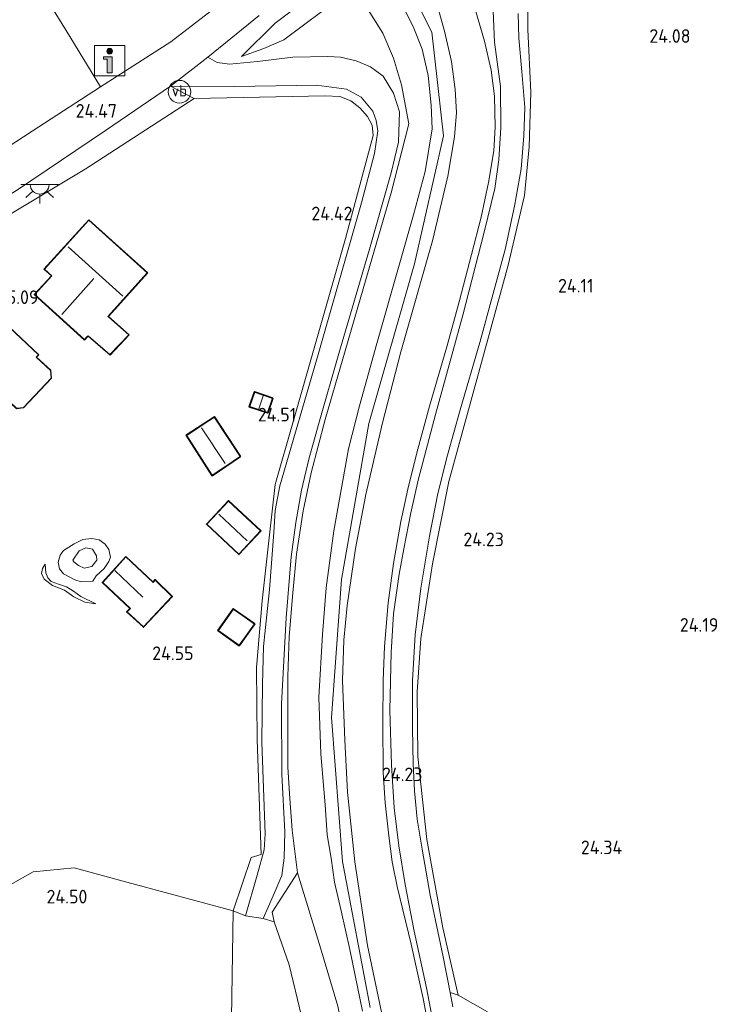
# Model space of a CAD drawing. Header units: metres. Extents: x 185049 to 189876, y 349292 to 352302.
# Tile 83 of 256: x 188313 to 188407, y 349789 to 349919. Entities that reach past the tile are written whole.
import ezdxf
from ezdxf.enums import TextEntityAlignment as Align

# ---------------------------------------------------------------- set-up
doc = ezdxf.new("R2010")
doc.units = ezdxf.units.M
for name, color, linetype, lineweight in [('B-WE-GR-BOUWLAND_AKKERBOUW-GV', 80, 'Continuous', 13), ('B-WE-GR-GRAS-GV', 60, 'Continuous', 13), ('B-WE-GR-HAAG-G', 90, 'GR-HAAG1', 13), ('B-WE-GW-OPHOGING_KRUIN-G', 90, 'Continuous', 18), ('B-WE-GW-TALUD_KRUIN-G', 90, 'Continuous', 18), ('B-WE-GW-TALUD_TEEN-G', 90, 'Continuous', 18), ('B-WE-IE-MEUBILAIR_WEGMEUBILAIR-S', 7, 'Continuous', 25), ('B-WE-IE-TERREINAFSCHEIDING_DOORGANG-G', 210, 'Continuous', 18), ('B-WE-IE-TERREINAFSCHEIDING_KUNSTMATIG_HEKWERK-G', 20, 'IE-TERREINAFSCHEIDING-KUNSTMATIG', 18), ('B-WE-KG-KADASTRAAL_DAKRAND-G', 170, 'Continuous', 18), ('B-WE-KG-KADASTRAAL_NOK-G', 10, 'Continuous', 18), ('B-WE-KL-ET_LS_OV_LICHTPUNT-S', 190, 'Continuous', 25), ('B-WE-OG-BEBOUWING_SCHUUR-GV', 7, 'Continuous', 35), ('B-WE-OG-BEBOUWING_WONINGBOUW-GV', 7, 'Continuous', 18), ('B-WE-OG-TERREIN_GROEN_TUIN-GV', 7, 'Continuous', 18), ('B-WE-VH-ONVERHARD-GV', 252, 'Continuous', 18), ('B-WE-VH-VERHARDING_ASFALT-GV', 252, 'Continuous', 18), ('B-WE-VH-VERHARDING_STRAATBAKSTEEN-GV', 252, 'Continuous', 18), ('X-XX-AL-HOOGTELABEL-S', 7, 'Continuous', 25)]:
    doc.layers.add(name, color=color, linetype=linetype, lineweight=lineweight)
doc.styles.add('NLCS-ISO', font='NLCS-ISO.ttf')
doc.styles.add('NLCS-ISO-ANNOTATIVE-T18', font='NLCS-ISO.ttf', dxfattribs={"height": 1.8})
doc.linetypes.add('GR-HAAG1', pattern='A,6,[176,NLCS.SHX,S=0.125,R=0,X=0,Y=0],-2', length=8)
doc.linetypes.add('IE-TERREINAFSCHEIDING-KUNSTMATIG', pattern='A,4,[82,NLCS.SHX,S=0.75,R=90,X=0,Y=0],4,-2', length=10)

# ---------------------------------------------------------------- blocks, each defined once
blk = doc.blocks.new('SAL-HOOGTELABEL-SO')
at = {"color": 0, "linetype": 'ByBlock', "lineweight": -2, "style": 'NLCS-ISO-ANNOTATIVE-T18'}
blk.add_attdef('HOOGTE', text='', height=1.8, dxfattribs=at).set_placement((2.79, 0), align=Align.RIGHT)
blk = doc.blocks.new('SIE-WEG_VERKEERSBORD_INFORMATIE-SO')
at = {"linetype": 'ByBlock', "lineweight": 18}
h = blk.add_hatch(color=0, dxfattribs=at)
h.dxf.hatch_style = 1
edge = h.paths.add_edge_path()
edge.add_arc((0, 1.25), 0.373, 0, 360)
h = blk.add_hatch(color=0, dxfattribs=at)
h.dxf.hatch_style = 1
h.paths.add_polyline_path([(0.32, 0.49), (-0.82, 0.49), (-0.82, 0.19), (-0.32, 0.19), (-0.32, -1.62), (0.32, -1.62)])
at = {"color": 0, "linetype": 'ByBlock', "lineweight": 18}
for points in [[(-2, -2), (2, -2), (2, 2), (-2, 2)], [(0.32, 0.49), (-0.82, 0.49), (-0.82, 0.19), (-0.32, 0.19), (-0.32, -1.62), (0.32, -1.62)]]:
    blk.add_lwpolyline(points, close=True, dxfattribs=at)
blk.add_circle((0, 1.25), 0.373, dxfattribs=at)
blk = doc.blocks.new('SKL-ET_OV_LICHTPUNT-SO')
at = {"color": 0, "linetype": 'ByBlock', "lineweight": 18}
for points in [[(-1.25, 0), (-2.5, 0)], [(1.25, 0), (2.5, 0)], [(-0.92, -0.85), (-1.83, -1.7)], [(0, -1.25), (0, -2.5)], [(0.92, -0.85), (1.83, -1.7)]]:
    blk.add_lwpolyline(points, dxfattribs=at)
blk.add_lwpolyline([(0, 0), (1.25, 0, -1), (-1.25, 0)], format="xyb", close=True, dxfattribs=at)
blk = doc.blocks.new('SIE-WEG_PAAL_VERKEERSBORD-SO')
at = {"color": 0, "linetype": 'ByBlock', "lineweight": 18}
blk.add_circle((0, 0), 1.5, dxfattribs=at)
at = {"color": 0, "linetype": 'ByBlock', "lineweight": 18, "style": 'NLCS-ISO'}
blk.add_text('vb', height=1.5, dxfattribs=at).set_placement((0, 0.13), align=Align.MIDDLE_CENTER)

msp = doc.modelspace()

# ---------------------------------------------------------------- linework, layer by layer
at = {"layer": 'B-WE-GR-BOUWLAND_AKKERBOUW-GV'}
msp.add_polyline3d([(188374.821, 349787.528, 24.218), (188370.96, 349789.692, 24.308), (188368.922, 349798.604, 24.338), (188366.823, 349810.27, 24.375), (188365.635, 349821.222, 24.368), (188365.534, 349829.787, 24.375), (188366.019, 349836.826, 24.218), (188367.544, 349846.667, 24.218), (188369.734, 349857.557, 24.211), (188372.812, 349868.766, 24.196), (188377.544, 349886.121, 24.196), (188379.726, 349895.312, 24.196), (188380.339, 349901.779, 24.174), (188380.567, 349908.996, 24.181), (188380.152, 349917.255, 24.189), (188380.187, 349924.905, 24.189), (188381.457, 349932.765, 24.189), (188382.77, 349937.71, 24.189), (188384.081, 349940.725, 24.189), (188386.242, 349944.701, 24.203), (188387.546, 349943.581, 24.278), (188389.628, 349940.975, 24.228), (188390.256, 349940.154, 24.135), (188440.715, 349898.086, 23.997)], dxfattribs=at)
at = {"layer": 'B-WE-GR-GRAS-GV'}
for points in [[(188338.548, 349919.909, 24.74), (188332.971, 349915.633, 24.452), (188323.666, 349909.675, 24.499), (188319.154, 349917.129, 24.499), (188313.927, 349925.621, 24.417)], [(188380.187, 349924.905, 24.189), (188380.152, 349917.255, 24.189), (188380.567, 349908.996, 24.181), (188380.339, 349901.779, 24.174), (188379.726, 349895.312, 24.196), (188377.544, 349886.121, 24.196), (188372.812, 349868.766, 24.196), (188369.734, 349857.557, 24.211), (188367.544, 349846.667, 24.218), (188366.019, 349836.826, 24.218), (188365.534, 349829.787, 24.375), (188365.635, 349821.222, 24.368), (188366.823, 349810.27, 24.375), (188368.922, 349798.604, 24.338), (188370.96, 349789.692, 24.308), (188369.867, 349790.067, 24.269), (188368.953, 349794.758, 24.275), (188367.257, 349802.912, 24.305), (188366.175, 349809.008, 24.31), (188365.544, 349812.947, 24.288), (188365.171, 349816.711, 24.288), (188365.012, 349820.264, 24.292), (188364.918, 349824.993, 24.28), (188364.932, 349831.256, 24.241), (188365.249, 349837.318, 24.28), (188366.02, 349843.466, 24.254), (188367.158, 349850.348, 24.232), (188368.239, 349855.99, 24.237), (188369.542, 349861.017, 24.206), (188371.205, 349867.016, 24.211), (188373.792, 349875.906, 24.202), (188375.425, 349881.897, 24.228), (188377.158, 349888.201, 24.198), (188378.397, 349893.899, 24.228), (188379.262, 349898.849, 24.245), (188379.605, 349903.213, 24.245), (188379.752, 349906.947, 24.258), (188379.356, 349911.715, 24.28), (188378.945, 349916.119, 24.297), (188378.887, 349919.381, 24.305)], [(188352.281, 349922.279, 25.441), (188346.763, 349918.081, 25.097), (188342.322, 349913.708, 24.521), (188345.247, 349914.759, 24.43), (188347.903, 349915.868, 24.452), (188353.127, 349919.745, 24.465)], [(188358.623, 349920.558, 24.598), (188360.986, 349916.751, 24.503), (188362.398, 349913.455, 24.478), (188363.471, 349909.941, 24.417), (188364.435, 349904.786, 24.447), (188362.105, 349895.704, 24.284), (188359.595, 349887.101, 24.271), (188356.031, 349874.803, 24.262), (188353.357, 349865.728, 24.292), (188351.528, 349858.691, 24.262), (188350.484, 349853.682, 24.323), (188349.587, 349847.954, 24.357), (188349.104, 349842.87, 24.374), (188348.597, 349837.103, 24.452), (188348.435, 349831.811, 24.486), (188348.439, 349825.411, 24.516), (188348.454, 349819.883, 24.508), (188348.648, 349816.314, 24.482), (188349.005, 349811.489, 24.469), (188349.726, 349805.866, 24.551), (188346.391, 349800.664, 24.495), (188346.63, 349799.397, 24.495), (188345.183, 349799.83, 24.318), (188346.48, 349802.815, 24.311), (188347.647, 349805.524, 24.326), (188347.959, 349807.85, 24.326), (188348.064, 349811.286, 24.326), (188347.644, 349818.848, 24.296), (188347.616, 349828.192, 24.311), (188348.202, 349839.551, 24.252), (188348.862, 349847.614, 24.237), (188349.487, 349852.153, 24.237), (188350.256, 349856.399, 24.237), (188351.22, 349860.492, 24.241), (188352.566, 349865.383, 24.241), (188355.194, 349874.458, 24.224), (188359.247, 349888.247, 24.202), (188362.101, 349898.323, 24.288), (188363.052, 349902.374, 24.275), (188363.173, 349906.384, 24.288), (188362.414, 349908.844, 24.211), (188361.023, 349911.076, 24.219), (188359.345, 349912.31, 24.224), (188357.449, 349913.123, 24.219), (188355.395, 349913.605, 24.241), (188353.746, 349913.673, 24.241), (188349.09, 349913.58, 24.391), (188344.417, 349913.007, 24.396), (188340.726, 349912.654, 24.404), (188339.098, 349912.904, 24.413), (188337.858, 349913.618, 24.533), (188344.659, 349919.108, 25.046)], [(188355.032, 349788.245, 24.469), (188352.775, 349795.976, 24.478), (188349.726, 349805.866, 24.551), (188349.005, 349811.489, 24.469), (188348.648, 349816.314, 24.482), (188348.454, 349819.883, 24.508), (188348.439, 349825.411, 24.516), (188348.435, 349831.811, 24.486), (188348.597, 349837.103, 24.452), (188349.104, 349842.87, 24.374), (188349.587, 349847.954, 24.357), (188350.484, 349853.682, 24.323), (188351.528, 349858.691, 24.262), (188353.357, 349865.728, 24.292), (188356.031, 349874.803, 24.262), (188359.595, 349887.101, 24.271), (188362.105, 349895.704, 24.284), (188364.435, 349904.786, 24.447), (188363.471, 349909.941, 24.417), (188362.398, 349913.455, 24.478), (188360.986, 349916.751, 24.503), (188358.623, 349920.558, 24.598)], [(188368.162, 349920.502, 25.317), (188369.127, 349917.022, 25.312), (188370.078, 349913.036, 25.308), (188370.544, 349909.336, 25.269), (188370.718, 349906.311, 25.274), (188370.482, 349903.098, 25.278), (188369.587, 349897.869, 25.291), (188367.562, 349889.352, 25.286), (188363.385, 349874.702, 25.42), (188360.953, 349865.308, 25.355), (188358.727, 349855.837, 25.51), (188357.369, 349848.726, 25.51), (188356.284, 349841.169, 25.536), (188355.85, 349836.58, 25.566), (188355.66, 349831.261, 25.644), (188355.952, 349823.388, 25.605), (188356.308, 349816.517, 25.583), (188357.307, 349807.341, 25.536), (188358.963, 349796.29, 25.484), (188361.154, 349785.779, 25.497)], [(188361.154, 349785.779, 25.497), (188358.963, 349796.29, 25.484), (188357.307, 349807.341, 25.536), (188356.308, 349816.517, 25.583), (188355.952, 349823.388, 25.605), (188355.66, 349831.261, 25.644), (188355.85, 349836.58, 25.566), (188356.284, 349841.169, 25.536), (188357.369, 349848.726, 25.51), (188358.727, 349855.837, 25.51), (188360.953, 349865.308, 25.355), (188363.385, 349874.702, 25.42), (188367.562, 349889.352, 25.286), (188369.587, 349897.869, 25.291), (188370.482, 349903.098, 25.278), (188370.718, 349906.311, 25.274), (188370.544, 349909.336, 25.269), (188370.078, 349913.036, 25.308), (188369.127, 349917.022, 25.312), (188368.162, 349920.502, 25.317)], [(188367.173, 349784.811, 24.211), (188366.301, 349789.271, 24.267), (188364.741, 349796.468, 24.297), (188362.897, 349804.047, 24.314), (188362.232, 349807.315, 24.391), (188361.789, 349810.751, 24.413), (188361.314, 349815.132, 24.426), (188361.042, 349819.103, 24.43), (188361.004, 349825.741, 24.422), (188361.02, 349831.262, 24.439), (188361.228, 349835.749, 24.404), (188361.691, 349841.537, 24.4), (188362.423, 349846.742, 24.366), (188363.353, 349852.266, 24.37), (188364.292, 349856.559, 24.387), (188365.477, 349861.323, 24.305), (188367.166, 349867.523, 24.258), (188369.445, 349875.336, 24.258), (188371.142, 349881.458, 24.258), (188372.705, 349887.541, 24.267), (188373.971, 349892.476, 24.271), (188374.947, 349897.066, 24.254), (188375.643, 349901.222, 24.194), (188375.85, 349904.377, 24.211), (188375.75, 349908.44, 24.211), (188375.318, 349911.894, 24.219), (188374.446, 349915.717, 24.237), (188372.959, 349920.68, 24.327)], [(188372.959, 349920.68, 24.327), (188374.446, 349915.717, 24.237), (188375.318, 349911.894, 24.219), (188375.75, 349908.44, 24.211), (188375.85, 349904.377, 24.211), (188375.643, 349901.222, 24.194), (188374.947, 349897.066, 24.254), (188373.971, 349892.476, 24.271), (188372.705, 349887.541, 24.267), (188371.142, 349881.458, 24.258), (188369.445, 349875.336, 24.258), (188367.166, 349867.523, 24.258), (188365.477, 349861.323, 24.305), (188364.292, 349856.559, 24.387), (188363.353, 349852.266, 24.37), (188362.423, 349846.742, 24.366), (188361.691, 349841.537, 24.4), (188361.228, 349835.749, 24.404), (188361.02, 349831.262, 24.439), (188361.004, 349825.741, 24.422), (188361.042, 349819.103, 24.43), (188361.314, 349815.132, 24.426), (188361.789, 349810.751, 24.413), (188362.232, 349807.315, 24.391), (188362.897, 349804.047, 24.314), (188364.741, 349796.468, 24.297), (188366.301, 349789.271, 24.267), (188367.173, 349784.811, 24.211)], [(188358.306, 349787.587, 25.489), (188356.642, 349795.741, 25.532), (188355.469, 349800.859, 25.536), (188354.625, 349804.628, 25.614), (188354.149, 349807.793, 25.614), (188353.619, 349810.884, 25.549), (188353.374, 349814.869, 25.579), (188352.82, 349821.601, 25.57), (188352.518, 349829.065, 25.579), (188352.999, 349837.329, 25.575), (188353.513, 349843.492, 25.562), (188354.498, 349851.037, 25.583), (188355.475, 349856.451, 25.562), (188356.465, 349861.866, 25.484), (188357.927, 349867.567, 25.45), (188360.199, 349875.771, 25.416), (188363.17, 349886.112, 25.381), (188365.06, 349892.769, 25.321), (188366.571, 349898.506, 25.274), (188367.492, 349904.117, 25.282), (188367.38, 349907.265, 25.291), (188366.969, 349911.195, 25.308), (188366.172, 349914.669, 25.304), (188365.109, 349917.442, 25.286), (188363.76, 349920.114, 25.265)], [(188363.76, 349920.114, 25.265), (188365.109, 349917.442, 25.286), (188366.172, 349914.669, 25.304), (188366.969, 349911.195, 25.308), (188367.38, 349907.265, 25.291), (188367.492, 349904.117, 25.282), (188366.571, 349898.506, 25.274), (188365.06, 349892.769, 25.321), (188363.17, 349886.112, 25.381), (188360.199, 349875.771, 25.416), (188357.927, 349867.567, 25.45), (188356.465, 349861.866, 25.484), (188355.475, 349856.451, 25.562), (188354.498, 349851.037, 25.583), (188353.513, 349843.492, 25.562), (188352.999, 349837.329, 25.575), (188352.518, 349829.065, 25.579), (188352.82, 349821.601, 25.57), (188353.374, 349814.869, 25.579), (188353.619, 349810.884, 25.549), (188354.149, 349807.793, 25.614), (188354.625, 349804.628, 25.614), (188355.469, 349800.859, 25.536), (188356.642, 349795.741, 25.532), (188358.306, 349787.587, 25.489)], [(188375.583, 349919.72, 24.284), (188375.74, 349915.602, 24.275), (188376.538, 349909.716, 24.202), (188376.568, 349904.305, 24.215), (188376.302, 349900.055, 24.146), (188375.774, 349896.259, 24.15), (188374.38, 349890.469, 24.129), (188371.557, 349879.545, 24.159), (188367.96, 349866.406, 24.163), (188365.662, 349857.74, 24.155), (188364.705, 349853.421, 24.168), (188363.764, 349848.653, 24.181), (188363.129, 349845.302, 24.185), (188362.417, 349840.095, 24.262), (188362.101, 349834.953, 24.292), (188361.906, 349827.359, 24.267), (188362.159, 349820.135, 24.241), (188362.503, 349814.476, 24.249), (188363.099, 349809.419, 24.249), (188363.933, 349804.327, 24.241), (188365.151, 349798.176, 24.241), (188366.771, 349790.673, 24.224), (188367.657, 349786.048, 24.202)], [(188350.257, 349786.942, 24.292), (188348.617, 349793.728, 24.366), (188346.63, 349799.397, 24.495), (188346.391, 349800.664, 24.495), (188349.726, 349805.866, 24.551), (188352.775, 349795.976, 24.478), (188355.032, 349788.245, 24.469)], [(188340.887, 349780.974, 24.482), (188341.21, 349800.854, 24.551), (188342.833, 349800.21, 24.34), (188345.183, 349799.83, 24.318), (188346.63, 349799.397, 24.495), (188348.617, 349793.728, 24.366), (188350.257, 349786.942, 24.292)], [(188370.239, 349788.159, 24.267), (188369.867, 349790.067, 24.269), (188370.96, 349789.692, 24.308), (188374.821, 349787.528, 24.218)]]:
    msp.add_polyline3d(points, dxfattribs=at)
for points in [[(188357.083, 349922.522, 24.985), (188358.623, 349920.558, 24.598), (188355.793, 349920.811, 24.413), (188353.127, 349919.745, 24.465), (188347.903, 349915.868, 24.452), (188345.247, 349914.759, 24.43), (188342.322, 349913.708, 24.521), (188346.763, 349918.081, 25.097), (188352.281, 349922.279, 25.441), (188355.47, 349924.547, 25.588)], [(188352.218, 349909.898, 24.391), (188356.191, 349909.391, 24.323), (188358.127, 349908.313, 24.318), (188359.664, 349906.483, 24.314), (188360.09, 349905.221, 24.31), (188360.324, 349903.886, 24.249), (188359.887, 349900.89, 24.267), (188358.178, 349894.375, 24.271), (188352.442, 349874.333, 24.271), (188347.402, 349856.987, 24.318), (188346.746, 349853.728, 24.377), (188346.607, 349850.815, 24.399), (188346.026, 349843.276, 24.414), (188345.24, 349835.778, 24.422), (188345.079, 349830.795, 24.422), (188345.001, 349823.131, 24.385), (188345.455, 349811, 24.37), (188345.32, 349808.928, 24.355), (188344.396, 349805.542, 24.34), (188342.833, 349800.21, 24.34), (188341.21, 349800.854, 24.551), (188343.592, 349807.876, 24.499), (188344.895, 349808.277, 24.512), (188344.398, 349823.48, 24.581), (188344.31, 349832.971, 24.581), (188345.032, 349841.781, 24.581), (188345.999, 349850.528, 24.624), (188346.757, 349857.145, 24.43), (188349.199, 349865.603, 24.452), (188356.074, 349889.646, 24.314), (188359.729, 349903.256, 24.344), (188359.571, 349904.62, 24.348), (188358.966, 349905.749, 24.366), (188357.963, 349906.887, 24.37), (188356.752, 349907.845, 24.387), (188355.313, 349908.417, 24.396), (188353.339, 349908.503, 24.396), (188336.051, 349908.146, 24.486), (188332.93, 349909.765, 24.409), (188341.43, 349909.731, 24.361)], [(188340.887, 349780.974, 24.482), (188340.842, 349761.28, 24.34), (188318.146, 349768.865, 24.445), (188313.505, 349770.501, 24.462), (188297.474, 349775.887, 24.466), (188297.207, 349775.003, 24.564), (188292.957, 349776.713, 24.632), (188295.528, 349782.112, 24.62), (188296.557, 349784.272, 24.615), (188303.432, 349799.629, 24.71), (188314.792, 349805.981, 24.753), (188320.199, 349806.516, 24.602), (188327.176, 349804.63, 24.602), (188341.21, 349800.854, 24.551)]]:
    msp.add_polyline3d(points, close=True, dxfattribs=at)
at = {"layer": 'B-WE-GR-HAAG-G'}
for points in [[(188321.649, 349898.817, 24.628), (188336.051, 349908.146, 24.486), (188353.339, 349908.503, 24.396), (188355.313, 349908.417, 24.396), (188356.752, 349907.845, 24.387), (188357.963, 349906.887, 24.37), (188358.966, 349905.749, 24.366), (188359.571, 349904.62, 24.348), (188359.729, 349903.256, 24.344), (188356.074, 349889.646, 24.314), (188349.199, 349865.603, 24.452), (188346.757, 349857.145, 24.43)], [(188345.999, 349850.528, 24.624), (188345.032, 349841.781, 24.581), (188344.31, 349832.971, 24.581)]]:
    msp.add_polyline3d(points, dxfattribs=at)
at = {"layer": 'B-WE-GW-OPHOGING_KRUIN-G'}
msp.add_polyline3d([(188359.307, 349788.086, 25.49), (188355.663, 349807.386, 25.559), (188354.191, 349826.368, 25.593), (188355.548, 349844.623, 25.507), (188359.151, 349865.217, 25.382), (188365.189, 349886.311, 25.326), (188369.011, 349903.225, 25.3), (188367.445, 349916.882, 25.326), (188362.519, 349926.782, 25.528), (188360.57, 349929.117, 25.755), (188359.632, 349930.206, 25.785), (188356.372, 349934.063, 25.753), (188354.09, 349936.531, 25.582), (188353.116, 349937.652, 25.589), (188349.175, 349940.925, 25.549), (188345.615, 349943.882, 25.554), (188328.408, 349954.227, 25.606), (188313.649, 349959.799, 25.546), (188297.802, 349963.252, 25.356), (188285.695, 349962.103, 25.374), (188268.936, 349956.574, 25.365), (188248.844, 349948.805, 25.313)], dxfattribs=at)
at = {"layer": 'B-WE-GW-TALUD_KRUIN-G'}
for points in [[(188352.281, 349922.279, 25.441), (188346.763, 349918.081, 25.097), (188342.322, 349913.708, 24.521)], [(188368.162, 349920.502, 25.317), (188369.127, 349917.022, 25.312), (188370.078, 349913.036, 25.308), (188370.544, 349909.336, 25.269), (188370.718, 349906.311, 25.274), (188370.482, 349903.098, 25.278), (188369.587, 349897.869, 25.291), (188367.562, 349889.352, 25.286), (188363.385, 349874.702, 25.42), (188360.953, 349865.308, 25.355), (188358.727, 349855.837, 25.51), (188357.369, 349848.726, 25.51), (188356.284, 349841.169, 25.536), (188355.85, 349836.58, 25.566), (188355.66, 349831.261, 25.644), (188355.952, 349823.388, 25.605), (188356.308, 349816.517, 25.583), (188357.307, 349807.341, 25.536), (188358.963, 349796.29, 25.484), (188361.154, 349785.779, 25.497)], [(188358.306, 349787.587, 25.489), (188356.642, 349795.741, 25.532), (188355.469, 349800.859, 25.536), (188354.625, 349804.628, 25.614), (188354.149, 349807.793, 25.614), (188353.619, 349810.884, 25.549), (188353.374, 349814.869, 25.579), (188352.82, 349821.601, 25.57), (188352.518, 349829.065, 25.579), (188352.999, 349837.329, 25.575), (188353.513, 349843.492, 25.562), (188354.498, 349851.037, 25.583), (188355.475, 349856.451, 25.562), (188356.465, 349861.866, 25.484), (188357.927, 349867.567, 25.45), (188360.199, 349875.771, 25.416), (188363.17, 349886.112, 25.381), (188365.06, 349892.769, 25.321), (188366.571, 349898.506, 25.274), (188367.492, 349904.117, 25.282), (188367.38, 349907.265, 25.291), (188366.969, 349911.195, 25.308), (188366.172, 349914.669, 25.304), (188365.109, 349917.442, 25.286), (188363.76, 349920.114, 25.265)], [(188316.37, 349846.629, 25.249), (188316.475, 349845.483, 25.33), (188316.74, 349844.852, 25.349), (188317.183, 349844.362, 25.378), (188318.157, 349843.986, 25.415), (188319.177, 349843.645, 25.338), (188320.111, 349843.064, 25.301), (188321.081, 349842.381, 25.304), (188321.714, 349842.054, 25.208), (188322.38, 349841.739, 25.101), (188323.069, 349841.414, 24.968)]]:
    msp.add_polyline3d(points, dxfattribs=at)
msp.add_polyline3d([(188321.543, 349846.097, 26.113), (188320.785, 349846.455, 26.106), (188320.182, 349846.965, 26.124), (188320.053, 349847.166, 26.117), (188320.889, 349848.402, 26.154), (188321.755, 349848.807, 26.154), (188322.646, 349848.612, 26.113), (188323.166, 349847.748, 26.113), (188323.202, 349847.169, 26.102), (188322.55, 349846.324, 26.117)], close=True, dxfattribs=at)
at = {"layer": 'B-WE-GW-TALUD_TEEN-G'}
for points in [[(188342.322, 349913.708, 24.521), (188345.247, 349914.759, 24.43), (188347.903, 349915.868, 24.452), (188353.127, 349919.745, 24.465)], [(188323.069, 349841.414, 24.968), (188321.61, 349841.597, 24.898), (188320.161, 349842.337, 24.887), (188318.937, 349843.196, 24.917), (188317.354, 349843.832, 25.024), (188316.232, 349844.67, 25.094), (188315.875, 349845.401, 25.157), (188316.019, 349846.064, 25.201), (188316.37, 349846.629, 25.249)], [(188302.108, 349589.936, 24.417), (188307.424, 349600.468, 24.443), (188310.979, 349607.83, 24.473), (188314.076, 349614.703, 24.486), (188316.499, 349620.782, 24.516), (188319.602, 349629.515, 24.478), (188322.365, 349638.604, 24.486), (188325.31, 349648.899, 24.374), (188328.657, 349659.512, 24.366), (188331.327, 349668.922, 24.271), (188335.418, 349682.83, 24.237), (188339.711, 349697.528, 24.224), (188343.943, 349711.512, 24.297), (188347.03, 349723.8, 24.344), (188350.066, 349736.552, 24.374), (188353.064, 349748.234, 24.379), (188354.839, 349756.95, 24.348), (188356.099, 349765.045, 24.34), (188357.014, 349771.368, 24.443), (188356.942, 349777.092, 24.456), (188356.211, 349782.739, 24.456), (188355.032, 349788.245, 24.469), (188352.775, 349795.976, 24.478), (188349.726, 349805.866, 24.551)]]:
    msp.add_polyline3d(points, dxfattribs=at)
msp.add_polyline3d([(188321.14, 349844.292, 25.378), (188320.282, 349844.557, 25.382), (188318.798, 349845.342, 25.4), (188318.282, 349846.035, 25.456), (188318.103, 349846.907, 25.448), (188318.344, 349847.833, 25.426), (188318.819, 349848.423, 25.456), (188320.198, 349849.318, 25.559), (188321.344, 349849.901, 25.519), (188322.557, 349850.031, 25.412), (188323.505, 349849.836, 25.4), (188324.303, 349849.263, 25.371), (188324.785, 349848.557, 25.345), (188324.989, 349847.561, 25.323), (188324.797, 349846.977, 25.29), (188324.193, 349846.054, 25.279), (188323.112, 349845.075, 25.242), (188322.673, 349844.383, 25.227)], close=True, dxfattribs=at)
at = {"layer": 'B-WE-IE-TERREINAFSCHEIDING_DOORGANG-G'}
msp.add_polyline3d([(188346.63, 349799.397, 24.495), (188345.183, 349799.83, 24.318), (188342.833, 349800.21, 24.34), (188341.21, 349800.854, 24.551)], dxfattribs=at)
at = {"layer": 'B-WE-IE-TERREINAFSCHEIDING_KUNSTMATIG_HEKWERK-G'}
for points in [[(188349.726, 349805.866, 24.551), (188349.005, 349811.489, 24.469), (188348.648, 349816.314, 24.482), (188348.454, 349819.883, 24.508), (188348.439, 349825.411, 24.516), (188348.435, 349831.811, 24.486), (188348.597, 349837.103, 24.452), (188349.104, 349842.87, 24.374), (188349.587, 349847.954, 24.357), (188350.484, 349853.682, 24.323), (188351.528, 349858.691, 24.262), (188353.357, 349865.728, 24.292), (188356.031, 349874.803, 24.262), (188359.595, 349887.101, 24.271), (188362.105, 349895.704, 24.284), (188364.435, 349904.786, 24.447), (188363.471, 349909.941, 24.417), (188362.398, 349913.455, 24.478), (188360.986, 349916.751, 24.503), (188358.623, 349920.558, 24.598)], [(188367.173, 349784.811, 24.211), (188366.301, 349789.271, 24.267), (188364.741, 349796.468, 24.297), (188362.897, 349804.047, 24.314), (188362.232, 349807.315, 24.391), (188361.789, 349810.751, 24.413), (188361.314, 349815.132, 24.426), (188361.042, 349819.103, 24.43), (188361.004, 349825.741, 24.422), (188361.02, 349831.262, 24.439), (188361.228, 349835.749, 24.404), (188361.691, 349841.537, 24.4), (188362.423, 349846.742, 24.366), (188363.353, 349852.266, 24.37), (188364.292, 349856.559, 24.387), (188365.477, 349861.323, 24.305), (188367.166, 349867.523, 24.258), (188369.445, 349875.336, 24.258), (188371.142, 349881.458, 24.258), (188372.705, 349887.541, 24.267), (188373.971, 349892.476, 24.271), (188374.947, 349897.066, 24.254), (188375.643, 349901.222, 24.194), (188375.85, 349904.377, 24.211), (188375.75, 349908.44, 24.211), (188375.318, 349911.894, 24.219), (188374.446, 349915.717, 24.237), (188372.959, 349920.68, 24.327)], [(188344.31, 349832.971, 24.581), (188344.398, 349823.48, 24.581), (188344.895, 349808.277, 24.512), (188343.592, 349807.876, 24.499), (188341.21, 349800.854, 24.551)], [(188341.21, 349800.854, 24.551), (188327.176, 349804.63, 24.602), (188320.199, 349806.516, 24.602), (188314.792, 349805.981, 24.753), (188303.432, 349799.629, 24.71), (188296.557, 349784.272, 24.615), (188295.528, 349782.112, 24.62), (188292.957, 349776.713, 24.632)], [(188346.63, 349799.397, 24.495), (188346.391, 349800.664, 24.495), (188349.726, 349805.866, 24.551)], [(188317.894, 349768.025, 24.49), (188318.146, 349768.865, 24.445), (188340.842, 349761.28, 24.34), (188340.887, 349780.974, 24.482), (188341.21, 349800.854, 24.551)], [(188297.161, 349591.832, 24.413), (188301.364, 349600.44, 24.353), (188301.901, 349601.522, 24.349), (188307.82, 349613.442, 24.301), (188312.361, 349623.249, 24.327), (188313.551, 349626.582, 24.361), (188317.232, 349638.62, 24.185), (188324.667, 349663.701, 24.249), (188326.699, 349670.693, 24.085), (188331.669, 349687.8, 24.142), (188334.506, 349697.275, 24.137), (188338.419, 349710.34, 24.189), (188344.3, 349730.026, 24.202), (188347.043, 349740.256, 24.202), (188349.398, 349750.621, 24.206), (188351.13, 349758.066, 24.206), (188351.943, 349765.805, 24.202), (188352.322, 349773.318, 24.215), (188351.671, 349780.385, 24.262), (188350.257, 349786.942, 24.292), (188348.617, 349793.728, 24.366), (188346.63, 349799.397, 24.495)]]:
    msp.add_polyline3d(points, dxfattribs=at)
at = {"layer": 'B-WE-KG-KADASTRAAL_DAKRAND-G'}
for points in [[(188324.942, 349874.319, 28.028), (188322.047, 349876.812, 28.034), (188321.947, 349876.701, 28.572), (188321.587, 349876.303, 28.57), (188315.014, 349882.245, 28.441), (188317.268, 349884.738, 28.415), (188316.291, 349885.622, 28.337), (188322.159, 349892.058, 28.062), (188329.859, 349885.099, 28.079), (188324.657, 349879.343, 28.188), (188324.77, 349879.244, 28.058), (188327.41, 349876.924, 28.058)], [(188312.586, 349867.22, 27.765), (188311.686, 349868.061, 27.997), (188308.85, 349864.94, 28.01), (188302.089, 349871.256, 27.885), (188303.902, 349873.196, 27.903), (188304.444, 349873.777, 29.8), (188303.085, 349875.047, 29.8), (188308.491, 349880.835, 29.822), (188315.483, 349874.303, 29.843), (188315.18, 349873.979, 28.152), (188317.061, 349872.222, 27.636), (188317.157, 349871.204, 27.632), (188313.503, 349867.33, 27.627)], [(188345.746, 349866.675, 27.246), (188343.41, 349867.441, 27.217), (188344.083, 349869.343, 27.224), (188346.398, 349868.531, 27.239)], [(188338.448, 349858.384, 27.111), (188335.087, 349863.639, 27.137), (188338.727, 349866.044, 27.115), (188342.123, 349860.873, 27.115)], [(188341.971, 349847.969, 27.239), (188337.744, 349851.933, 27.276), (188340.609, 349854.964, 27.187), (188344.847, 349851.024, 27.099)], [(188330.654, 349844.202, 27.209), (188330.896, 349844.537, 27.021), (188333.128, 349842.359, 26.866), (188329.364, 349838.375, 26.811), (188327.205, 349840.35, 26.944), (188327.638, 349840.792, 27.28), (188323.992, 349844.2, 27.342), (188327.054, 349847.588, 27.324)], [(188342.007, 349835.933, 26.732), (188339.271, 349837.886, 26.788), (188341.243, 349840.681, 27.163), (188344.015, 349838.733, 26.749)]]:
    msp.add_polyline3d(points, close=True, dxfattribs=at)
at = {"layer": 'B-WE-KG-KADASTRAAL_NOK-G'}
for points in [[(188326.638, 349882.05, 33.264), (188319.416, 349888.571, 33.251)], [(188318.594, 349879.634, 32.111), (188322.823, 349884.371, 32.021)], [(188345.177, 349868.876, 27.897), (188344.597, 349867.142, 27.899)], [(188340.178, 349859.939, 27.554), (188337.022, 349864.634, 27.632)], [(188343.074, 349849.703, 27.616), (188339.301, 349853.235, 27.654)], [(188329.288, 349842.261, 27.922), (188325.582, 349845.804, 27.925)]]:
    msp.add_polyline3d(points, dxfattribs=at)
at = {"layer": 'B-WE-OG-BEBOUWING_SCHUUR-GV'}
for points in [[(188346.462, 349868.562, 24.385), (188345.777, 349866.612, 24.385), (188343.346, 349867.409, 24.577), (188344.053, 349869.407, 24.577)], [(188342.192, 349860.859, 24.951), (188338.433, 349858.313, 24.951), (188335.018, 349863.654, 24.951), (188338.741, 349866.114, 24.951)], [(188344.918, 349851.026, 24.703), (188341.974, 349847.898, 24.703), (188337.674, 349851.93, 25.068), (188340.607, 349855.034, 25.068)], [(188327.051, 349847.66, 25.138), (188330.648, 349844.276, 25.138), (188330.891, 349844.612, 25.138), (188333.198, 349842.361, 25.138), (188329.366, 349838.305, 24.917), (188327.134, 349840.347, 24.917), (188327.568, 349840.789, 24.917), (188323.922, 349844.197, 24.917)], [(188344.085, 349838.745, 24.632), (188342.019, 349835.863, 24.632), (188339.202, 349837.874, 24.632), (188341.231, 349840.75, 24.632)]]:
    msp.add_polyline3d(points, close=True, dxfattribs=at)
at = {"layer": 'B-WE-OG-BEBOUWING_WONINGBOUW-GV'}
for points in [[(188327.482, 349876.927, 24.977), (188324.946, 349874.25, 24.947), (188322.052, 349876.743, 24.977), (188321.591, 349876.233, 24.977), (188314.943, 349882.241, 24.977), (188317.197, 349884.735, 24.977), (188316.22, 349885.618, 24.977), (188322.156, 349892.129, 24.977), (188329.93, 349885.102, 24.977), (188324.728, 349879.347, 24.977)], [(188317.209, 349871.186, 25.106), (188313.527, 349867.282, 25.106), (188312.569, 349867.168, 25.106), (188311.689, 349867.99, 25.106), (188308.853, 349864.869, 25.106), (188302.019, 349871.253, 25.106), (188303.866, 349873.23, 25.106), (188304.374, 349873.774, 25.106), (188303.014, 349875.044, 25.106), (188308.489, 349880.905, 25.106), (188315.554, 349874.306, 25.106), (188315.251, 349873.981, 25.106), (188317.109, 349872.246, 25.106)]]:
    msp.add_polyline3d(points, close=True, dxfattribs=at)
at = {"layer": 'B-WE-OG-TERREIN_GROEN_TUIN-GV'}
for points in [[(188313.927, 349925.621, 24.417), (188319.154, 349917.129, 24.499), (188323.666, 349909.675, 24.499), (188314.643, 349903.817, 24.607), (188304.726, 349897.348, 24.594), (188297.519, 349892.627, 24.645), (188289.109, 349887.373, 24.615), (188284.774, 349885.111, 24.564), (188279.351, 349882.812, 24.602), (188270.694, 349879.153, 24.572), (188269.897, 349880.906, 24.533), (188265.944, 349879.514, 24.533), (188263.402, 349886.634, 24.533), (188262.826, 349886.428, 24.533), (188262.703, 349886.773, 24.533), (188260.231, 349893.514, 24.533), (188255.442, 349892.37, 24.533)], [(188310.254, 349891.973, 24.514), (188321.649, 349898.817, 24.628), (188336.051, 349908.146, 24.486), (188353.339, 349908.503, 24.396), (188355.313, 349908.417, 24.396), (188356.752, 349907.845, 24.387), (188357.963, 349906.887, 24.37), (188358.966, 349905.749, 24.366), (188359.571, 349904.62, 24.348), (188359.729, 349903.256, 24.344), (188356.074, 349889.646, 24.314), (188349.199, 349865.603, 24.452), (188346.757, 349857.145, 24.43), (188345.999, 349850.528, 24.624), (188345.032, 349841.781, 24.581), (188344.31, 349832.971, 24.581), (188344.398, 349823.48, 24.581), (188344.895, 349808.277, 24.512), (188343.592, 349807.876, 24.499), (188341.21, 349800.854, 24.551), (188327.176, 349804.63, 24.602), (188320.199, 349806.516, 24.602), (188314.792, 349805.981, 24.753), (188303.432, 349799.629, 24.71)]]:
    msp.add_polyline3d(points, dxfattribs=at)
for points in [[(188322.156, 349892.129, 24.977), (188316.22, 349885.618, 24.977), (188317.197, 349884.735, 24.977), (188314.943, 349882.241, 24.977), (188321.591, 349876.233, 24.977), (188322.052, 349876.743, 24.977), (188324.946, 349874.25, 24.947), (188327.482, 349876.927, 24.977), (188324.728, 349879.347, 24.977), (188329.93, 349885.102, 24.977)], [(188315.554, 349874.306, 25.106), (188308.489, 349880.905, 25.106), (188303.014, 349875.044, 25.106), (188304.374, 349873.774, 25.106), (188303.866, 349873.23, 25.106), (188302.019, 349871.253, 25.106), (188308.853, 349864.869, 25.106), (188311.689, 349867.99, 25.106), (188312.569, 349867.168, 25.106), (188313.527, 349867.282, 25.106), (188317.209, 349871.186, 25.106), (188317.109, 349872.246, 25.106), (188315.251, 349873.981, 25.106)], [(188343.346, 349867.409, 24.577), (188345.777, 349866.612, 24.385), (188346.462, 349868.562, 24.385), (188344.053, 349869.407, 24.577)], [(188338.741, 349866.114, 24.951), (188335.018, 349863.654, 24.951), (188338.433, 349858.313, 24.951), (188342.192, 349860.859, 24.951)], [(188340.607, 349855.034, 25.068), (188337.674, 349851.93, 25.068), (188341.974, 349847.898, 24.703), (188344.918, 349851.026, 24.703)], [(188324.303, 349849.263, 25.371), (188324.785, 349848.557, 25.345), (188324.989, 349847.561, 25.323), (188324.797, 349846.977, 25.29), (188324.193, 349846.054, 25.279), (188323.112, 349845.075, 25.242), (188322.673, 349844.383, 25.227), (188321.14, 349844.292, 25.378), (188320.282, 349844.557, 25.382), (188318.798, 349845.342, 25.4), (188318.282, 349846.035, 25.456), (188318.103, 349846.907, 25.448), (188318.344, 349847.833, 25.426), (188318.819, 349848.423, 25.456), (188320.198, 349849.318, 25.559), (188321.344, 349849.901, 25.519), (188322.557, 349850.031, 25.412), (188323.505, 349849.836, 25.4)], [(188323.505, 349849.836, 25.4), (188322.557, 349850.031, 25.412), (188321.344, 349849.901, 25.519), (188320.198, 349849.318, 25.559), (188318.819, 349848.423, 25.456), (188318.344, 349847.833, 25.426), (188318.103, 349846.907, 25.448), (188318.282, 349846.035, 25.456), (188318.798, 349845.342, 25.4), (188320.282, 349844.557, 25.382), (188321.14, 349844.292, 25.378), (188322.673, 349844.383, 25.227), (188323.112, 349845.075, 25.242), (188324.193, 349846.054, 25.279), (188324.797, 349846.977, 25.29), (188324.989, 349847.561, 25.323), (188324.785, 349848.557, 25.345), (188324.303, 349849.263, 25.371)], [(188322.55, 349846.324, 26.117), (188321.543, 349846.097, 26.113), (188320.785, 349846.455, 26.106), (188320.182, 349846.965, 26.124), (188320.053, 349847.166, 26.117), (188320.889, 349848.402, 26.154), (188321.755, 349848.807, 26.154), (188322.646, 349848.612, 26.113), (188323.166, 349847.748, 26.113), (188323.202, 349847.169, 26.102)], [(188320.785, 349846.455, 26.106), (188321.543, 349846.097, 26.113), (188322.55, 349846.324, 26.117), (188323.202, 349847.169, 26.102), (188323.166, 349847.748, 26.113), (188322.646, 349848.612, 26.113), (188321.755, 349848.807, 26.154), (188320.889, 349848.402, 26.154), (188320.053, 349847.166, 26.117), (188320.182, 349846.965, 26.124)], [(188327.051, 349847.66, 25.138), (188323.922, 349844.197, 24.917), (188327.568, 349840.789, 24.917), (188327.134, 349840.347, 24.917), (188329.366, 349838.305, 24.917), (188333.198, 349842.361, 25.138), (188330.891, 349844.612, 25.138), (188330.648, 349844.276, 25.138)], [(188322.38, 349841.739, 25.101), (188323.069, 349841.414, 24.968), (188321.61, 349841.597, 24.898), (188320.161, 349842.337, 24.887), (188318.937, 349843.196, 24.917), (188317.354, 349843.832, 25.024), (188316.232, 349844.67, 25.094), (188315.875, 349845.401, 25.157), (188316.019, 349846.064, 25.201), (188316.37, 349846.629, 25.249), (188316.475, 349845.483, 25.33), (188316.74, 349844.852, 25.349), (188317.183, 349844.362, 25.378), (188318.157, 349843.986, 25.415), (188319.177, 349843.645, 25.338), (188320.111, 349843.064, 25.301), (188321.081, 349842.381, 25.304), (188321.714, 349842.054, 25.208)], [(188316.232, 349844.67, 25.094), (188317.354, 349843.832, 25.024), (188318.937, 349843.196, 24.917), (188320.161, 349842.337, 24.887), (188321.61, 349841.597, 24.898), (188323.069, 349841.414, 24.968), (188322.38, 349841.739, 25.101), (188321.714, 349842.054, 25.208), (188321.081, 349842.381, 25.304), (188320.111, 349843.064, 25.301), (188319.177, 349843.645, 25.338), (188318.157, 349843.986, 25.415), (188317.183, 349844.362, 25.378), (188316.74, 349844.852, 25.349), (188316.475, 349845.483, 25.33), (188316.37, 349846.629, 25.249), (188316.019, 349846.064, 25.201), (188315.875, 349845.401, 25.157)], [(188341.231, 349840.75, 24.632), (188339.202, 349837.874, 24.632), (188342.019, 349835.863, 24.632), (188344.085, 349838.745, 24.632)]]:
    msp.add_polyline3d(points, close=True, dxfattribs=at)
at = {"layer": 'B-WE-VH-ONVERHARD-GV'}
msp.add_polyline3d([(188357.449, 349913.123, 24.219), (188359.345, 349912.31, 24.224), (188361.023, 349911.076, 24.219), (188362.414, 349908.844, 24.211), (188363.173, 349906.384, 24.288), (188363.052, 349902.374, 24.275), (188362.101, 349898.323, 24.288), (188359.247, 349888.247, 24.202), (188355.194, 349874.458, 24.224), (188352.566, 349865.383, 24.241), (188351.22, 349860.492, 24.241), (188350.256, 349856.399, 24.237), (188349.487, 349852.153, 24.237), (188348.862, 349847.614, 24.237), (188348.202, 349839.551, 24.252), (188347.616, 349828.192, 24.311), (188347.644, 349818.848, 24.296), (188348.064, 349811.286, 24.326), (188347.959, 349807.85, 24.326), (188347.647, 349805.524, 24.326), (188346.48, 349802.815, 24.311), (188345.183, 349799.83, 24.318), (188342.833, 349800.21, 24.34), (188344.396, 349805.542, 24.34), (188345.32, 349808.928, 24.355), (188345.455, 349811, 24.37), (188345.001, 349823.131, 24.385), (188345.079, 349830.795, 24.422), (188345.24, 349835.778, 24.422), (188346.026, 349843.276, 24.414), (188346.607, 349850.815, 24.399), (188346.746, 349853.728, 24.377), (188347.402, 349856.987, 24.318), (188352.442, 349874.333, 24.271), (188358.178, 349894.375, 24.271), (188359.887, 349900.89, 24.267), (188360.324, 349903.886, 24.249), (188360.09, 349905.221, 24.31), (188359.664, 349906.483, 24.314), (188358.127, 349908.313, 24.318), (188356.191, 349909.391, 24.323), (188352.218, 349909.898, 24.391), (188341.43, 349909.731, 24.361), (188332.93, 349909.765, 24.409), (188337.858, 349913.618, 24.533), (188339.098, 349912.904, 24.413), (188340.726, 349912.654, 24.404), (188344.417, 349913.007, 24.396), (188349.09, 349913.58, 24.391), (188353.746, 349913.673, 24.241), (188355.395, 349913.605, 24.241)], close=True, dxfattribs=at)
at = {"layer": 'B-WE-VH-VERHARDING_ASFALT-GV'}
for points in [[(188344.659, 349919.108, 25.046), (188337.858, 349913.618, 24.533), (188332.93, 349909.765, 24.409), (188324.365, 349903.921, 24.43), (188312.704, 349896.062, 24.542), (188303.464, 349890.408, 24.581), (188302.399, 349889.778, 24.628), (188294.041, 349884.832, 24.594), (188289.995, 349882.256, 24.615), (188286.297, 349879.239, 24.594), (188282.447, 349875.689, 24.615), (188278.042, 349870.409, 24.654), (188273.474, 349863.084, 24.611), (188268.079, 349854.114, 24.585), (188264.706, 349848.48, 24.564), (188260.807, 349841.967, 24.564), (188253.799, 349830.658, 24.503)], [(188256.433, 349873.035, 24.508), (188261.556, 349875.246, 24.555), (188270.694, 349879.153, 24.572), (188279.351, 349882.812, 24.602), (188284.774, 349885.111, 24.564), (188289.109, 349887.373, 24.615), (188297.519, 349892.627, 24.645), (188304.726, 349897.348, 24.594), (188314.643, 349903.817, 24.607), (188323.666, 349909.675, 24.499), (188332.971, 349915.633, 24.452), (188338.548, 349919.909, 24.74)], [(188367.657, 349786.048, 24.202), (188366.771, 349790.673, 24.224), (188365.151, 349798.176, 24.241), (188363.933, 349804.327, 24.241), (188363.099, 349809.419, 24.249), (188362.503, 349814.476, 24.249), (188362.159, 349820.135, 24.241), (188361.906, 349827.359, 24.267), (188362.101, 349834.953, 24.292), (188362.417, 349840.095, 24.262), (188363.129, 349845.302, 24.185), (188363.764, 349848.653, 24.181), (188364.705, 349853.421, 24.168), (188365.662, 349857.74, 24.155), (188367.96, 349866.406, 24.163), (188371.557, 349879.545, 24.159), (188374.38, 349890.469, 24.129), (188375.774, 349896.259, 24.15), (188376.302, 349900.055, 24.146), (188376.568, 349904.305, 24.215), (188376.538, 349909.716, 24.202), (188375.74, 349915.602, 24.275), (188375.583, 349919.72, 24.284)], [(188378.887, 349919.381, 24.305), (188378.945, 349916.119, 24.297), (188379.356, 349911.715, 24.28), (188379.752, 349906.947, 24.258), (188379.605, 349903.213, 24.245), (188379.262, 349898.849, 24.245), (188378.397, 349893.899, 24.228), (188377.158, 349888.201, 24.198), (188375.425, 349881.897, 24.228), (188373.792, 349875.906, 24.202), (188371.205, 349867.016, 24.211), (188369.542, 349861.017, 24.206), (188368.239, 349855.99, 24.237), (188367.158, 349850.348, 24.232), (188366.02, 349843.466, 24.254), (188365.249, 349837.318, 24.28), (188364.932, 349831.256, 24.241), (188364.918, 349824.993, 24.28), (188365.012, 349820.264, 24.292), (188365.171, 349816.711, 24.288), (188365.544, 349812.947, 24.288), (188366.175, 349809.008, 24.31), (188367.257, 349802.912, 24.305), (188368.953, 349794.758, 24.275), (188369.867, 349790.067, 24.269), (188370.239, 349788.159, 24.267)]]:
    msp.add_polyline3d(points, dxfattribs=at)
at = {"layer": 'B-WE-VH-VERHARDING_STRAATBAKSTEEN-GV'}
msp.add_polyline3d([(188312.704, 349896.062, 24.542), (188324.365, 349903.921, 24.43), (188332.93, 349909.765, 24.409), (188336.051, 349908.146, 24.486), (188321.649, 349898.817, 24.628), (188310.254, 349891.973, 24.514)], dxfattribs=at)

# ---------------------------------------------------------------- block references
at = {"layer": 'B-WE-IE-MEUBILAIR_WEGMEUBILAIR-S'}
for name, p in [('SIE-WEG_VERKEERSBORD_INFORMATIE-SO', (188324.897, 349913.151, 24.464)), ('SIE-WEG_PAAL_VERKEERSBORD-SO', (188334.121, 349909.028, 24.37))]:
    msp.add_blockref(name, p, dxfattribs=at)
at = {"layer": 'B-WE-KL-ET_LS_OV_LICHTPUNT-S'}
msp.add_blockref('SKL-ET_OV_LICHTPUNT-SO', (188315.651, 349896.774, 24.495), dxfattribs=at)
at = {"layer": 'X-XX-AL-HOOGTELABEL-S'}
for p, values in [((188398.859, 349915.495, 24.083), {'HOOGTE': '24.08'}), ((188323.074, 349905.607, 24.466), {'HOOGTE': '24.47'}), ((188354.193, 349892.055, 24.418), {'HOOGTE': '24.42'}), ((188386.04, 349882.513, 24.108), {'HOOGTE': '24.11'}), ((188312.708, 349880.998, 25.085), {'HOOGTE': '25.09'}), ((188346.762, 349865.489, 24.513), {'HOOGTE': '24.51'}), ((188374.195, 349849.013, 24.233), {'HOOGTE': '24.23'}), ((188402.54, 349837.717, 24.194), {'HOOGTE': '24.19'}), ((188333.197, 349833.97, 24.552), {'HOOGTE': '24.55'}), ((188363.439, 349817.978, 24.225), {'HOOGTE': '24.23'}), ((188389.838, 349808.331, 24.336), {'HOOGTE': '24.34'}), ((188319.164, 349801.828, 24.5), {'HOOGTE': '24.50'})]:
    msp.add_blockref('SAL-HOOGTELABEL-SO', p, dxfattribs=at).add_auto_attribs(values)

doc.saveas('drawing.dxf')
